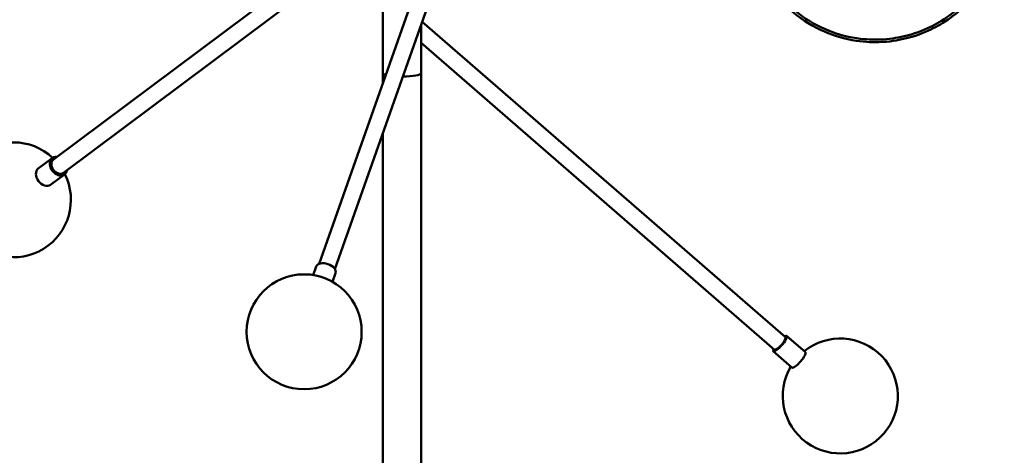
# Model space of a CAD drawing. Header units: millimetres. Extents: x 307 to 3704, y 278 to 4742.
# Tile 3 of 10: x 1614 to 2385, y 1063 to 1404. Entities that reach past the tile are written whole.
import ezdxf

# ---------------------------------------------------------------- set-up
doc = ezdxf.new("R2010")
doc.units = ezdxf.units.MM
doc.header["$LTSCALE"] = 18
doc.layers.add('Widoczne (ISO)', color=7, linetype='Continuous', lineweight=50)

msp = doc.modelspace()

# ---------------------------------------------------------------- linework, layer by layer
at = {"layer": 'Widoczne (ISO)', "linetype": 'Continuous', "lineweight": 50}
for p, q in [((1848.69, 1212.79), (1952.77, 1508.78)), ((1860.96, 1208.48), (1965.04, 1504.47)), ((1640.6, 1294.43), (1852.97, 1453.32)), ((1898.32, 1362.02), (1898.32, 1452.13)), ((1648.39, 1284.02), (1860.76, 1442.91)), ((1928.32, 1362.02), (1928.32, 1400.06)), ((2213.52, 1155.18), (1929.12, 1402.32)), ((2204.99, 1145.37), (1928.32, 1385.78)), ((1898.32, 1353.94), (1898.32, 1362.02)), ((1928.32, 347.67), (1928.32, 1362.02)), ((1898.32, 347.67), (1898.32, 1314.75)), ((1628.79, 1287.47), (1639.7, 1295.63)), ((1638.38, 1274.65), (1649.29, 1282.82)), ((1843.99, 1203.94), (1846.34, 1210.63)), ((1859.08, 1198.63), (1861.44, 1205.32)), ((2229.15, 1143.59), (2214.5, 1156.31)), ((2218.65, 1131.51), (2204.01, 1144.24))]:
    msp.add_line(p, q, dxfattribs=at)
msp.add_circle((1836.85, 1159.51), 45, dxfattribs=at)
for centre, start, end in [((1609.31, 1262.9), 47.02489, 26.58027), ((2256.48, 1109.24), 149.25129, 128.7706)]:
    msp.add_arc(centre, 45, start, end, dxfattribs=at)
for centre, major_axis, ratio, start_param, end_param in [((1913.32, 1362.02), (-15, 0), 0.173648, 0, 0.567591), ((1913.32, 1362.02), (-15, 0), 0.173648, 0, 0.567591), ((1913.32, 1362.02), (15, 0), 0.173648, 4.759726, 6.283185), ((1913.32, 1362.02), (15, 0), 0.173648, 4.759726, 6.283185), ((1644.49, 1289.22), (-4.79, 6.41), 0.732058, 5.660817, 10.047146), ((1633.59, 1281.06), (4.79, -6.41), 0.732058, 3.141593, 6.283185), ((1644.49, 1289.22), (3.89, -5.2), 0.732058, 3.141593, 6.283185), ((1853.89, 1207.97), (-7.55, 2.65), 0.604627, 3.141593, 6.283185), ((2209.26, 1150.28), (-5.25, -6.04), 0.243272, 5.660817, 10.047146), ((2209.26, 1150.28), (4.26, 4.91), 0.243272, 3.141593, 6.283185), ((2223.9, 1137.55), (5.25, 6.04), 0.243272, 3.141593, 6.283185)]:
    msp.add_ellipse(centre, major_axis=major_axis, ratio=ratio, start_param=start_param, end_param=end_param, dxfattribs=at)
for points, knots in [([(2197.12, 1536.24), (2194.47, 1531.62), (2191.69, 1526.01), (2185.78, 1508.8), (2182.87, 1495.24), (2184.93, 1468.17), (2187.67, 1456.5), (2196.86, 1435.91), (2202.83, 1426.96), (2216.46, 1411.74), (2224.12, 1405.76), (2240.28, 1395.76), (2248.41, 1392.62), (2265.51, 1387.52), (2273.16, 1386.78), (2290.02, 1386.02), (2296.69, 1387.07), (2312.74, 1390.07), (2319.04, 1392.51), (2330.44, 1397.73), (2335.17, 1400.25), (2345.33, 1407.29), (2350.33, 1411), (2360.56, 1421.9), (2364.77, 1426.82), (2372.17, 1438.95), (2375.11, 1444.5), (2379.64, 1456.69), (2381.35, 1462.5), (2384.38, 1479.76), (2384.84, 1492.82), (2379.8, 1517.2), (2375.7, 1527.95), (2364.67, 1546.59), (2357.94, 1554.49), (2343.21, 1567.82), (2335.25, 1572.75), (2318.6, 1580.95), (2310.55, 1583.17), (2293.42, 1586.64), (2286.1, 1586.67), (2269.5, 1586.03), (2263.14, 1584.48), (2255.2, 1582.31), (2253.01, 1581.62), (2248.64, 1580.09), (2246.48, 1579.25), (2242.23, 1577.42), (2240.13, 1576.43), (2236.03, 1574.31), (2234.02, 1573.19), (2227.91, 1569.47), (2223.56, 1566.56), (2212.56, 1556.95), (2205.57, 1550.95), (2197.12, 1536.24)], [0, 0, 0, 0, 0.122204, 0.122204, 0.29531, 0.29531, 0.407399, 0.407399, 0.508067, 0.508067, 0.618033, 0.618033, 0.75885, 0.75885, 0.968274, 0.968274, 1.328457, 1.328457, 2.010411, 2.010411, 2.518505, 2.518505, 2.905756, 2.905756, 3.120852, 3.120852, 3.250103, 3.250103, 3.340114, 3.340114, 3.480109, 3.480109, 3.58509, 3.58509, 3.686967, 3.686967, 3.805028, 3.805028, 3.964578, 3.964578, 4.214788, 4.214788, 4.665346, 4.665346, 4.861651, 4.861651, 5.07978, 5.07978, 5.301301, 5.301301, 5.506105, 5.506105, 5.894645, 5.894645, 6.283185, 6.283185, 6.283185, 6.283185]), ([(2198.86, 1535.25), (2196.25, 1530.71), (2193.54, 1525.22), (2187.74, 1508.35), (2184.89, 1495.06), (2186.91, 1468.54), (2189.6, 1457.1), (2198.6, 1436.92), (2204.45, 1428.15), (2217.81, 1413.24), (2225.32, 1407.37), (2241.15, 1397.57), (2249.12, 1394.49), (2265.87, 1389.5), (2273.37, 1388.78), (2289.9, 1388.03), (2296.43, 1389.05), (2312.17, 1391.99), (2318.34, 1394.39), (2329.51, 1399.5), (2334.14, 1401.98), (2344.1, 1408.87), (2349, 1412.51), (2359.03, 1423.19), (2363.15, 1428.01), (2370.41, 1439.9), (2373.29, 1445.34), (2377.72, 1457.28), (2379.41, 1462.98), (2382.37, 1479.9), (2382.83, 1492.69), (2377.89, 1516.58), (2373.87, 1527.12), (2363.06, 1545.39), (2356.47, 1553.13), (2342.02, 1566.19), (2334.23, 1571.03), (2317.9, 1579.06), (2310.02, 1581.24), (2293.23, 1584.64), (2286.05, 1584.66), (2269.79, 1584.04), (2263.55, 1582.52), (2255.77, 1580.4), (2253.63, 1579.72), (2249.35, 1578.22), (2247.23, 1577.39), (2243.06, 1575.6), (2241.01, 1574.63), (2236.98, 1572.55), (2235.02, 1571.46), (2229.03, 1567.81), (2224.76, 1564.96), (2213.99, 1555.54), (2207.14, 1549.66), (2198.86, 1535.25)], [0, 0, 0, 0, 0.122204, 0.122204, 0.29531, 0.29531, 0.407399, 0.407399, 0.508067, 0.508067, 0.618033, 0.618033, 0.75885, 0.75885, 0.968274, 0.968274, 1.328457, 1.328457, 2.010411, 2.010411, 2.518504, 2.518504, 2.905756, 2.905756, 3.120852, 3.120852, 3.250102, 3.250102, 3.340113, 3.340113, 3.480109, 3.480109, 3.58509, 3.58509, 3.686967, 3.686967, 3.805028, 3.805028, 3.964577, 3.964577, 4.214787, 4.214787, 4.665345, 4.665345, 4.861652, 4.861652, 5.079779, 5.079779, 5.301299, 5.301299, 5.506104, 5.506104, 5.894645, 5.894645, 6.283185, 6.283185, 6.283185, 6.283185])]:
    msp.add_open_spline(points, degree=3, knots=knots, dxfattribs=at)

doc.saveas('drawing.dxf')
